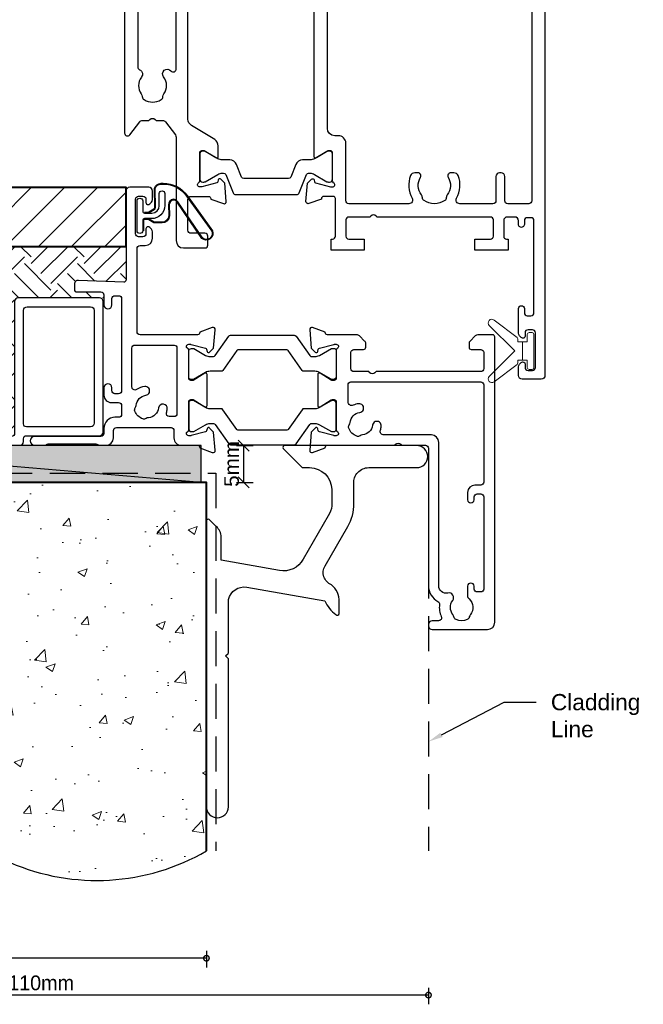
# Model space of a CAD drawing. Header units: millimetres. Extents: x -942 to 1452, y -105 to 165.
# Tile 4 of 12: x 58 to 142, y -105 to 29. Entities that reach past the tile are written whole.
import ezdxf
from ezdxf import colors
from ezdxf.entities.mleader import LeaderData, LeaderLine
from ezdxf.math import Vec2, Vec3

# ---------------------------------------------------------------- set-up
doc = ezdxf.new("R2010")
doc.units = ezdxf.units.MM
doc.linetypes.add('Hidden', pattern=[7.143800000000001, 4.762500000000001, -2.3813])
for name, color, linetype in [('EXTRUSION', 2, 'Continuous'), ('Gaskets', 3, 'Continuous'), ('polyamide', 6, 'Continuous')]:
    doc.layers.add(name, color=color, linetype=linetype)
doc.layers.add('Gray', color=8, linetype='Continuous', lineweight=5)
doc.layers.add('UNO-Dark Grey', color=7, linetype='Continuous', lineweight=13, true_color=0x44474e)
doc.layers.add('Viewport', color=7, linetype='Continuous', plot=False)
doc.styles.get("Standard").update_dxf_attribs({"font": 'arial.ttf'})
doc.styles.add('TW - Text', font='arial.ttf', dxfattribs={"height": 2})
doc.styles.add('UNO Text', font='NHaasGroteskTXPro-55Rg.ttf')
doc.dimstyles.new('TotalWindows', dxfattribs={"dimtxt": 2, "dimasz": 1.5, "dimexe": 1.25, "dimexo": 0.625, "dimtad": 1, "dimdec": 1, "dimzin": 9, "dimtxsty": 'TW - Text', "dimblk": 'OBLIQUE', "dimcen": 2.5, "dimadec": 0, "dimazin": 0, "dimtfac": 1, "dimtdec": 1, "dimtmove": 0, "dimatfit": 3, "dimfxl": 1, "dimfxlon": 1, "dimarcsym": 0})
doc.dimstyles.new('UNO', dxfattribs={"dimtxt": 2, "dimasz": 1.5, "dimexe": 1.25, "dimexo": 0.625, "dimtad": 1, "dimdec": 1, "dimzin": 9, "dimtxsty": 'UNO Text', "dimblk": 'DOTSMALL', "dimcen": 2.5, "dimclrd": 256, "dimclre": 256, "dimclrt": 256, "dimadec": 0, "dimazin": 0, "dimtfac": 1, "dimtdec": 1, "dimtmove": 0, "dimatfit": 3, "dimfxl": 1, "dimfxlon": 1, "dimarcsym": 0})

# ---------------------------------------------------------------- blocks, each defined once
blk = doc.blocks.new('BACKSEAL1.5')
at = {"layer": 'Gray'}
for points in [[(-0.3499999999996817, -2.899999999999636), (0.3000000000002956, -2.899999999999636), (0.3000000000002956, -1.649999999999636), (0.3000000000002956, -0.3999999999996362), (-0.3499999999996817, -0.3999999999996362), (-0.3499999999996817, -0.02345205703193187, 0.2334483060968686), (-0.4480211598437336, 0.1750484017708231), (-3.546042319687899, 2.547000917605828, 0.9365853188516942), (-4.203189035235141, 1.796082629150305), (-0.7499999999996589, -1.649999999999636), (-4.203189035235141, -5.096082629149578, 0.9365853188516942), (-3.546042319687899, -5.847000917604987), (-0.4480211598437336, -3.475048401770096, 0.2334483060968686), (-0.3499999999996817, -3.276547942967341)], [(1.600000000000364, 0.8500000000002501), (1.200000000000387, 0.8500000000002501, 0.4142135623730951), (0.9500000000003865, 0.6000000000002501), (0.9500000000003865, -0.3999999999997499), (0.3000000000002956, -0.3999999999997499), (0.3000000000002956, -1.64999999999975), (0.3000000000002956, -2.899999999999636), (0.9500000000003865, -2.89999999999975), (0.9500000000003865, -3.89999999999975, 0.4142135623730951), (1.200000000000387, -4.14999999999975), (1.600000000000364, -4.14999999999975, 0.4142135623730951), (1.850000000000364, -3.89999999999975), (1.850000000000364, -1.64999999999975), (1.850000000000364, 0.6000000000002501, 0.4142135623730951)]]:
    blk.add_lwpolyline(points, format="xyb", close=True, dxfattribs=at)
blk = doc.blocks.new('521000')
at = {"layer": 'EXTRUSION'}
for points in [[(50.99996580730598, 28.79969306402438), (51.4993971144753, 28.79969224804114, -0.4142135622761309), (52.9993971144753, 27.29969224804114), (52.99996504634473, 26.59985910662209, 0.4142141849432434), (53.39996504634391, 26.19985825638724), (62.4074105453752, 26.19988421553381, -0.9863639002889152), (62.4074105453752, 24.99988421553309), (61.00311692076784, 24.9998102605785, -0.1989123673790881), (60.79100609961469, 25.08691743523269), (60.7667444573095, 25.11117907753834, 0.1989123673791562), (60.55463363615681, 25.19981026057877), (54.07361076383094, 25.19981026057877, 0.1989123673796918), (53.86149994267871, 25.11117907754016), (53.83782914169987, 25.08750827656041, -0.1989616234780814), (53.62566146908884, 24.9998102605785), (52.6999616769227, 24.9998293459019, -0.4141502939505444), (51.69996420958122, 25.9998314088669), (51.6993969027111, 26.9997597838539, 0.41421365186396), (51.29939762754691, 27.39976063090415), (43.8994193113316, 27.39989498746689, 0.4142140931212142), (43.49941858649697, 26.99989498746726), (43.4999892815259, 25.9999203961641, -0.4142195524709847), (42.49996883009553, 24.99992039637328), (40.29995272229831, 24.99994902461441, 0.4141570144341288), (39.99995272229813, 24.70000693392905), (39.99995272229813, 24.63590002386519), (38.3025587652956, 24.01809914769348, -0.5486187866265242), (37.90109431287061, 24.32615365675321), (38.1175685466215, 26.80046547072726), (38.6585313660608, 27.34142829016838, -0.5773502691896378), (38.99313788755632, 27.25177074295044), (39.06730486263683, 26.97497582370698, 0.2679491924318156), (39.20872621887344, 26.83355446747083), (41.16180275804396, 26.31017127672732, 0.06554346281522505), (41.23944847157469, 26.29994902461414), (41.49995272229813, 26.29994902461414, 0.7672270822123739), (41.64995272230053, 26.859814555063, -0.2679491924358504), (41.49995272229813, 27.11962217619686), (41.49995272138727, 30.89994902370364, 0.4142135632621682), (41.19995272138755, 31.19994902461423), (40.89443317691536, 31.20000693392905), (39.30415464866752, 30.22929677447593, -0.5797019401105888), (38.99995272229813, 30.39657987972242), (38.99995272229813, 34.60333949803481, -0.5767659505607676), (39.30264860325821, 34.77153282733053), (40.89443317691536, 33.79991244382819), (41.19995272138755, 33.79997035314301, 0.4142135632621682), (41.49995272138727, 34.0999703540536), (41.49995272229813, 37.88029720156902, -0.2679491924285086), (41.6499527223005, 38.14010482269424, 0.7672270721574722), (41.49995272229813, 38.6999703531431), (41.23944847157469, 38.6999703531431, 0.06554346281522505), (41.16180275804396, 38.68974810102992), (39.20872621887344, 38.1663649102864, 0.2679491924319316), (39.06730486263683, 38.02494355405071), (38.99313788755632, 37.7481486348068, -0.5773502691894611), (38.6585313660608, 37.65849108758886), (38.1175685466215, 38.19945390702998), (37.90109431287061, 40.67376572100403, -0.5486187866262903), (38.3025587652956, 40.98182023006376), (39.99995272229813, 40.36401935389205), (39.99995272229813, 40.29991244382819, 0.4141570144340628), (40.29995272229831, 39.99997035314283), (48.10000237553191, 39.99981156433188, 0.4142173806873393), (48.50000759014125, 40.39981156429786), (48.50000759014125, 51.69981026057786, 0.414213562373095), (48.10000759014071, 52.09981026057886), (47.40002129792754, 52.09981026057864, -0.4141934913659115), (46.4000213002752, 53.09974173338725), (46.39996167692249, 53.96981026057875, -0.1999999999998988), (46.54848504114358, 54.31981026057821), (46.78848504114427, 54.55981026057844, -0.1999999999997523), (46.99848504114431, 54.64981026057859, -0.4100000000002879), (47.29996167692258, 54.34981026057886), (47.30001594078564, 53.69977686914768, 0.4141891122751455), (47.70001593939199, 53.29981026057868), (48.30000759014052, 53.29981026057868, 0.414213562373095), (48.70000759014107, 53.69981026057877), (48.70000759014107, 58.39981026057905, 0.414213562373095), (48.30000759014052, 58.79981026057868), (47.69999611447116, 58.79981026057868, 0.4141799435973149), (47.29999611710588, 58.39985617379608), (47.29996167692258, 58.09981026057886), (47.29996167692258, 57.94981026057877, -0.4100000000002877), (46.9999616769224, 57.64981026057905, -0.1999999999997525), (46.78996167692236, 57.73981026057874), (46.54996167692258, 57.97981026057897, -0.1999999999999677), (46.39996167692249, 58.32981026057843), (46.40000759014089, 59.4998102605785, -0.4100000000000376), (46.90000759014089, 59.9998102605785), (49.50000759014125, 59.9998102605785, -0.4100000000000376), (50.00000759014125, 59.4998102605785), (50.00001943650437, 47.4358157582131, 0.4251289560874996), (50.31115382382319, 47.13602245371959), (56.44758180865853, 47.36385811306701, -0.4453001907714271), (56.99996473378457, 46.86660965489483), (56.99996473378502, 46.09982825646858, -0.414213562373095), (56.69999473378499, 45.79985825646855), (53.3999694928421, 45.79985825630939, 0.4142795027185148), (52.99996950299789, 45.39976820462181), (53.0000482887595, 44.0498102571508, -1), (51.90004828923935, 44.0498102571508), (51.89997244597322, 44.89990400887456, 0.414129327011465), (51.50000084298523, 45.29981735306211), (50.99999483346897, 45.29985283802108, 0.4142343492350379), (50.59996644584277, 44.89985283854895), (50.59996646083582, 32.39985825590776, 0.4142135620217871), (50.99996646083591, 31.99985825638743), (51.4999475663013, 31.99985825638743, 0.4142049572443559), (51.89994756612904, 32.39984650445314), (51.89995931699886, 32.79981026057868, -0.9967050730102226), (52.99995623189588, 32.79981026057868), (52.99996167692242, 31.79981026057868, -0.4145659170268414), (51.99996167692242, 30.79981026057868), (50.99996644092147, 30.79981021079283, 0.4142135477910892), (50.59996646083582, 30.39981021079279), (50.59996646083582, 29.19969306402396, 0.4142130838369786)], [(21.49993229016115, 27.11965847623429, -0.2677688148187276), (21.34989144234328, 26.85990032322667, 0.7673597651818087), (21.49993229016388, 26.30008035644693), (21.76035484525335, 26.30008035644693, 0.06554346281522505), (21.83800055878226, 26.31030260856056), (23.79111794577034, 26.83364023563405, 0.267949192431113), (23.93253930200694, 26.97506159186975), (24.00670627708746, 27.25185651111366, -0.5773502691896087), (24.34131279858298, 27.3415140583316), (24.88227561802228, 26.80055123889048), (25.09874985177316, 24.32623942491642, -0.5486187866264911), (24.69728539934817, 24.01818491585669), (22.99989144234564, 24.63598579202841), (22.99989144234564, 24.70009270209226, 0.4140711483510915), (22.69993229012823, 25.0000432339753), (13.59993331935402, 24.99999376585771), (13.45348670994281, 25.14644037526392, 0.4142135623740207), (12.74637992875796, 25.14644037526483), (12.59993331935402, 24.99999376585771), (9.399937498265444, 24.99999376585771, 0.414213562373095), (8.999937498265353, 24.59999376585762), (8.999937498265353, 5.931190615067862, -0.2775031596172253), (7.713002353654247, 3.805594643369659, 0.3163975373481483), (7.500163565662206, 3.397604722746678, -0.1389890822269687), (7.262708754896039, 1.762071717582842, 0.5434416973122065), (7.627882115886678, 1.198828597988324), (8.499973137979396, 1.200009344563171, -0.4140810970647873), (8.999937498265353, 0.6999932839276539), (8.999937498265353, 0.4999995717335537, -0.4142135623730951), (8.499937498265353, -4.282664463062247e-07), (0.9999995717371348, -4.282664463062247e-07, -0.4142133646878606), (0, 0.9999993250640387), (-1.953684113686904e-05, 39.69999788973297, -0.4142138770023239), (0.2999806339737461, 39.9999980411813), (2.29287709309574, 39.99999690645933, -0.1989122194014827), (2.646430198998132, 39.85355029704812), (3.353536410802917, 39.14644408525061, -0.1989125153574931), (3.499983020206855, 38.79289040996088), (3.499982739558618, 38.29999621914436, -0.4142135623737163), (3.199982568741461, 37.99999638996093), (1.899982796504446, 37.99999713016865, 0.414213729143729), (1.499982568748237, 37.59999713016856), (1.499982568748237, 35.39999718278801, 0.4142135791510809), (1.899982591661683, 34.99999718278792), (16.0999731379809, 34.99999795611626), (16.24524967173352, 34.85354623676, 0.4142135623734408), (16.95235645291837, 34.85354623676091), (17.0999731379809, 34.99999801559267), (19.09994147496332, 34.99999820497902, 0.4142135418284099), (19.49994144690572, 35.39999820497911), (19.49994144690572, 37.59999821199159, 0.414213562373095), (19.09994144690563, 37.99999821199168), (17.79994144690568, 37.99999821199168, -0.414213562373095), (17.49994144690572, 38.29999821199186), (17.49994144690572, 38.78999821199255, -0.1999999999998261), (17.64994144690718, 39.14999821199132), (18.34994144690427, 39.84999821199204, -0.2000000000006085), (18.70994144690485, 39.99999821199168), (22.69997313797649, 39.99999821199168, 0.4140711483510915), (22.99993229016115, 40.29994874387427), (22.99993229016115, 40.36405565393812), (24.69732624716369, 40.98185653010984, -0.5486187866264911), (25.09879069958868, 40.67380202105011), (24.88231646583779, 38.19949020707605), (24.34135364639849, 37.65852738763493, -0.5773502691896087), (24.00674712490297, 37.74818493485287), (23.93258014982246, 38.02497985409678, 0.267949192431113), (23.79115879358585, 38.16640121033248), (21.83804140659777, 38.68973883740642, 0.06554346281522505), (21.76039569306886, 38.69996108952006), (21.4999731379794, 38.69996108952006, 0.7673597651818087), (21.34993229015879, 38.14014112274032, -0.2679491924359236), (21.49993229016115, 37.88033350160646), (21.4999731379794, 34.0999610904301, 0.4142135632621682), (21.79989144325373, 33.79996108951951), (22.01556524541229, 33.79996108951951, 0.1378721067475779), (22.17186813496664, 33.84389585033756), (23.69568951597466, 34.77404039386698, -0.5855240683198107), (23.9999731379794, 34.59999328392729), (23.9999731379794, 30.39999328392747, -0.5855240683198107), (23.69568951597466, 30.22586446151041), (22.17186813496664, 31.15600900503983, 0.1378721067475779), (22.01556524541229, 31.19994376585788), (21.79997313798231, 31.19994376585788, 0.4142135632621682), (21.4999731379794, 30.8999437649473)], [(2.699968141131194, 19.60000308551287, -0.4142024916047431), (3.699974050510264, 18.59999678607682), (3.700000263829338, 17.60023577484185, -0.8893648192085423), (2.799962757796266, 17.60021948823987), (2.799951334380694, 18.00002079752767, 0.4142142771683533), (2.399937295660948, 18.40000773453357), (1.899946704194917, 18.39999018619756, 0.4142018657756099), (1.49996074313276, 17.9999921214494), (1.499900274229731, 5.499997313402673, 0.4142129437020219), (1.899897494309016, 5.099995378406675), (2.399897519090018, 5.099991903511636, 0.4142147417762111), (2.799900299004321, 5.499990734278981), (2.799901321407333, 5.899762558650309, -0.8893550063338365), (3.700002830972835, 5.899721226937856), (3.699942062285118, 4.607005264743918, -0.2191619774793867), (3.490010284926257, 4.151138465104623, 0.4035706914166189), (3.31623488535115, 2.030502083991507, -0.1230504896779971), (3.461218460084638, 1.723624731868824, 0.2391339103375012), (3.740711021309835, 1.367889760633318, 0.2211262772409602), (5.258600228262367, 1.36766197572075, 0.2391339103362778), (5.538199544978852, 1.723313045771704, -0.1230504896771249), (5.683275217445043, 2.030146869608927, 0.3474484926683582), (5.715507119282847, 3.932228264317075, -0.70207425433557), (6.376875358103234, 4.960616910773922, 0.4817454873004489), (7.599937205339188, 5.93542111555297), (7.599938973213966, 25.39999328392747, -0.4141555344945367), (8.59997313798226, 26.39999328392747), (15.03832390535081, 26.39999328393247, 0.5130030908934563), (15.51211936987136, 27.05973638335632, -0.04843253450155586), (15.39269268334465, 27.57350133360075, -1.000832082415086), (16.5823152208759, 27.73097583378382, 0.3482709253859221), (17.94754509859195, 26.4100114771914, -0.1230504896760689), (18.26709336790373, 26.29563119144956, 0.2391339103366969), (18.71628322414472, 26.24185448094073, 0.2214280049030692), (19.78973803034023, 27.31499731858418, 0.2391339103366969), (19.73596131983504, 27.7641871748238, -0.1230504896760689), (19.62158103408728, 28.0837354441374, 0.3482709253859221), (18.30061667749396, 29.44896532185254, -1.000832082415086), (18.45809117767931, 30.63858785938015, -0.07079311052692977), (19.19856263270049, 30.43129574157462, 0.5414773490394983), (19.89997313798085, 30.88899306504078), (19.89997313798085, 33.19999819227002, 0.4142135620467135), (19.49997313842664, 33.59999819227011), (1.89998256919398, 33.59999821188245, 0.4142135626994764), (1.499982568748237, 33.19999821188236), (1.499986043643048, 20.00004154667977, 0.414213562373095), (1.899986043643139, 19.60004154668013)]]:
    blk.add_lwpolyline(points, format="xyb", close=True, dxfattribs=at)
blk.add_lwpolyline([(48.58320734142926, 32.56636753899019, 0.5931695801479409), (49.19934570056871, 32.90289813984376), (49.1999628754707, 38.19959839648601, 0.4142232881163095), (48.79994965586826, 38.59959845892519), (43.48090688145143, 38.59947625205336, 0.4003301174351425), (43.09995272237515, 38.19992993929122), (43.09938202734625, 29.29984848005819, 0.4142135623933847), (43.49938202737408, 28.8998484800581), (44.13405449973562, 28.89980320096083, 0.5101190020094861), (44.51428280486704, 29.42409815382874, -0.04643812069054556), (44.40236462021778, 29.91726813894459, -0.9958684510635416), (45.5909144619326, 30.06786757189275, 0.3482709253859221), (46.95614433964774, 28.74690321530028, -0.1230504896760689), (47.27569260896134, 28.63252292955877, 0.2391339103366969), (47.72488246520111, 28.57874621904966, 0.2214280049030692), (48.79833727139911, 29.65188905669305, 0.2391339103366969), (48.74456056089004, 30.10107891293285, -0.1230504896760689), (48.63018027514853, 30.42062718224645, 0.3482709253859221), (47.30921591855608, 31.78585705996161, -1.000832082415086), (47.46669041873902, 32.97547959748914, -0.1102547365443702), (48.58320734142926, 32.56636753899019)], format="xyb", dxfattribs=at)
blk.add_lwpolyline([(21.50023211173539, 27.73284597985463), (21.50023211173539, 27.73284597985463)], close=True, dxfattribs=at)
at = {"layer": 'polyamide'}
for points in [[(21.8999322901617, 33.94014613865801), (22.10711196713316, 33.94014613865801, 0.1316524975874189), (22.20711196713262, 33.96694105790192), (23.78749672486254, 34.87937662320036, -0.131652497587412), (24.38749672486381, 35.0401461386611), (25.88489627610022, 35.0401461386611, 0.2446984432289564), (26.13064188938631, 35.16807320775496), (28.01195125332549, 37.85486142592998, -0.2446984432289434), (28.17578166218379, 37.94014613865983), (34.82408291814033, 37.94014613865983, -0.2446984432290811), (34.98791332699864, 37.85486142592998), (36.86922269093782, 35.16807320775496, 0.2446984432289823), (37.11496830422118, 35.0401461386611), (38.61236785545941, 35.0401461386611, -0.1316524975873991), (39.21236785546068, 34.87937662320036), (40.83916277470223, 33.94014613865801), (41.19993229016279, 33.94014613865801, 0.4142135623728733), (41.49993229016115, 34.24014613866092), (41.49993229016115, 37.7401461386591, 0.4142135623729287), (41.09993229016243, 38.14014613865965), (40.89275261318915, 38.14014613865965, 0.1316524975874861), (40.79275261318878, 38.11335121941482), (39.21236785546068, 37.20091565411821, -0.1316524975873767), (38.61236785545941, 37.04014613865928), (38.15610240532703, 37.04014613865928, -0.2446984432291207), (37.91035679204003, 37.16807320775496), (36.05890592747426, 39.81221906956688, 0.2446984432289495), (35.81316031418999, 39.94014613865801), (27.18670426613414, 39.94014613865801, 0.2446984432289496), (26.94095865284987, 39.81221906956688), (25.0895077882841, 37.16807320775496, -0.1034709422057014), (24.99993229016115, 37.08399990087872, -0.1377400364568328), (24.84376217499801, 37.04014613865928), (24.38749672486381, 37.04014613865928, -0.1316524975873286), (23.78749672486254, 37.20091565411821), (22.16070180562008, 38.14014613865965), (21.79993121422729, 38.14014613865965, 0.4149982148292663), (21.49993229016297, 37.83934267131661), (21.49993229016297, 34.34014613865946, 0.4142135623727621)], [(21.8999322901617, 31.05975830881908), (22.10711196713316, 31.05975830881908, -0.1316524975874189), (22.20711196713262, 31.03296338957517), (23.78749672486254, 30.12052782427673, 0.131652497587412), (24.38749672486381, 29.95975830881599), (25.88489627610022, 29.95975830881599, -0.2446984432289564), (26.13064188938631, 29.83183123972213), (28.01195125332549, 27.14504302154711, 0.2446984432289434), (28.17578166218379, 27.05975830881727), (34.82408291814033, 27.05975830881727, 0.2446984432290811), (34.98791332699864, 27.14504302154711), (36.86922269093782, 29.83183123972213, -0.2446984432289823), (37.11496830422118, 29.95975830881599), (38.61236785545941, 29.95975830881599, 0.1316524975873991), (39.21236785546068, 30.12052782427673), (40.83916277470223, 31.05975830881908), (41.19993229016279, 31.05975830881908, -0.4142135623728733), (41.49993229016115, 30.75975830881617), (41.49993229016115, 27.25975830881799, -0.4142135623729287), (41.09993229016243, 26.85975830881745), (40.89275261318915, 26.85975830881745, -0.1316524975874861), (40.79275261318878, 26.88655322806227), (39.21236785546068, 27.79898879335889, 0.1316524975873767), (38.61236785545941, 27.95975830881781), (38.15610240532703, 27.95975830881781, 0.2446984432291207), (37.91035679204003, 27.83183123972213), (36.05890592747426, 25.18768537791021, -0.2446984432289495), (35.81316031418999, 25.05975830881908), (27.18670426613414, 25.05975830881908, -0.2446984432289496), (26.94095865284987, 25.18768537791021), (25.0895077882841, 27.83183123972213, 0.1034709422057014), (24.99993229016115, 27.91590454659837, 0.1377400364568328), (24.84376217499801, 27.95975830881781), (24.38749672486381, 27.95975830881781, 0.1316524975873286), (23.78749672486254, 27.79898879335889), (22.16070180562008, 26.85975830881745), (21.79993121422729, 26.85975830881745, -0.4149982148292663), (21.49993229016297, 27.16056177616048), (21.49993229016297, 30.65975830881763, -0.4142135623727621)]]:
    blk.add_lwpolyline(points, format="xyb", close=True, dxfattribs=at)
blk = doc.blocks.new('QL48800')
at = {"layer": 'Gaskets', "color": 4}
for points in [[(-1.010526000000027, -0.5052630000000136), (-1.465262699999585, -0.5052630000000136, 0.1316524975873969), (-1.591578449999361, -0.5391092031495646), (-2.273683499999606, -0.9329227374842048, 0.2679491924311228), (-2.399999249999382, -1.151708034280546), (-2.366572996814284, -3.736473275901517, -0.3300818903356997), (-3.250783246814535, -4.420683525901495), (-3.541890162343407, -4.420683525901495, -0.2420836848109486), (-6.795684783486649, -2.747230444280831), (-10.20322992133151, 2.018395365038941, -0.8408469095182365), (-8.769395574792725, 3.050725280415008), (-5.444471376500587, -1.862180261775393, 0.2525707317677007), (-4.916598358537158, -2.147000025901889), (-4.916598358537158, -2.147000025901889, 0.3766473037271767), (-4.356046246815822, -1.515421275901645), (-4.389472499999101, -0.03323105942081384, -0.4142135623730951), (-3.389472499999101, 0.9667689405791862), (-2.399999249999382, 0.9667689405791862, -0.1316524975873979), (-2.273683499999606, 0.9329227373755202), (-1.591578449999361, 0.5391092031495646, 0.1316524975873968), (-1.465262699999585, 0.5052630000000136), (-1.010526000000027, 0.5052630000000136, 0.4142135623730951), (-0.8842102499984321, 0.6315787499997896), (-0.8842102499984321, 2.021052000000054)], [(-1.110525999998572, -0.4052630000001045), (-1.465262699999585, -0.4052630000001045, 0.1316524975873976), (-1.641578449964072, -0.4525066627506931), (-2.323683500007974, -0.8463201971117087, 0.2684814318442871), (-2.499998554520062, -1.152408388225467), (-2.466757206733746, -3.722875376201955, -0.3251018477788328), (-3.251858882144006, -4.320683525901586), (-3.541890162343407, -4.320683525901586, -0.2420836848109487), (-6.714339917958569, -2.689066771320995), (-10.11680532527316, 2.069454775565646, -0.8312257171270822), (-8.846376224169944, 2.986053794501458), (-5.527659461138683, -1.917679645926, 0.2545783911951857), (-4.910365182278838, -2.246973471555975, 0.3796123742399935), (-4.2560412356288, -1.514516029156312), (-4.289471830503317, -0.03213329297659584, -0.4138563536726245), (-3.389472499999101, 0.8667689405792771), (-2.399999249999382, 0.8667689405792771, -0.1316524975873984), (-2.323683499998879, 0.8463201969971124), (-1.641578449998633, 0.452506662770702, 0.1316524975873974), (-1.465262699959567, 0.4052630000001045), (-1.010526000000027, 0.4052630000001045, 0.4142135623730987), (-0.7842102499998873, 0.6315787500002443), (-0.7842102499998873, 1.921052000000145)]]:
    blk.add_lwpolyline(points, format="xyb", dxfattribs=at)
blk.add_lwpolyline([(0, 2.021052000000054), (0, -2.021052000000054, -0.9999999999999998), (-0.7578944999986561, -2.021052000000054), (-0.7578944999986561, -0.6315787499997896, 0.4142135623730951), (-1.010526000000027, -0.3789472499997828), (-2.003157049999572, -0.3789472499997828, 0.4142135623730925), (-3.003157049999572, -1.378947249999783), (-3.003157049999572, -3.021052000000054, -0.9999999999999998), (-3.761051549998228, -3.021052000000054), (-3.761051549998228, -1.421052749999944, -0.4142135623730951), (-1.961051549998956, 0.3789472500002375), (-1.010526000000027, 0.3789472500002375, 0.4142135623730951), (-0.7578944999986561, 0.6315787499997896), (-0.7578944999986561, 2.021052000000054, -0.9999999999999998)], format="xyb", close=True, dxfattribs=at)
blk = doc.blocks.new('522202')
at = {"layer": 'EXTRUSION'}
for points in [[(56.99941777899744, 147.7000173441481), (56.99941777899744, 33.39429822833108, -0.7178853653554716), (56.28124509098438, 33.15188094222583), (54.94652231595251, 34.90370458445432, 0.2340694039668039), (54.54880648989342, 35.1006829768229), (53.69162550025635, 35.10068303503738), (53.55290779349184, 35.23940074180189, 0.4142135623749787), (52.84580101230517, 35.23940074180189), (52.70708325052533, 35.10068298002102), (51.84990235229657, 35.10068298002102, 0.2340694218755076), (51.45218649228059, 34.90370458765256), (50.10286438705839, 33.13271932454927, 0.1642220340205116), (50.00058024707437, 32.82969772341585), (50.00058013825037, 18.80058969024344, -0.4142135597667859), (49.00058013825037, 17.80058969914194), (46.09943995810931, 17.80058969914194, -0.4142135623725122), (45.69943995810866, 18.20058969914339), (45.69943995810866, 19.4005896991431, -0.4142135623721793), (46.09943995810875, 19.80058969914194), (48.00057964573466, 19.80058969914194, 0.4142135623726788), (48.40057964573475, 20.20058969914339), (48.40057964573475, 24.39999999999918, 0.414213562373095), (48.00057964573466, 24.79999999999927), (45.5994399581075, 24.79999999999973, 0.4142135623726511), (45.29943995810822, 24.49999999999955), (45.29943995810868, 24.43589308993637), (43.60204600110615, 23.81809221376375, -0.5486187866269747), (43.20058154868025, 24.12614672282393), (43.41705578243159, 26.60045853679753), (43.95801860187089, 27.14142135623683, -0.5773502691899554), (44.2926251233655, 27.05176380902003), (44.36679209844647, 26.77496888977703, 0.2679491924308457), (44.50821345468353, 26.63354753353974), (46.49943995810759, 26.09999999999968), (46.79943995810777, 26.09999999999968, 0.7673269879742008), (46.94943995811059, 26.65980762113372, -0.267949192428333), (46.79943995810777, 26.9196152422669), (46.79943995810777, 30.72662085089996, 0.4142135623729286), (46.49943995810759, 31.0266208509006), (46.19392041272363, 31.02662085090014), (44.60364188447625, 30.05591069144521, -0.5855240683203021), (44.29943995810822, 30.22662085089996), (44.29943995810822, 31.65220408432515, -0.2614125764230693), (44.77843032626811, 32.5057548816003), (47.92046709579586, 34.42366231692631, 0.2614125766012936), (48.39945746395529, 35.27721311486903), (48.39945744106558, 117.5499997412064, 0.2614125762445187)], [(2.244949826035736e-08, 127.6999972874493), (2.013585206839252e-05, 0.5004799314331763, 0.4142135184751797), (0.5000201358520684, 0.0004800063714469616), (3.100044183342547, 0.0004800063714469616, 0.4142189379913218), (3.600044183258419, 0.5004891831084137), (3.600022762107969, 1.667633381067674, 0.1989123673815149), (3.453576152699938, 2.02118677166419), (3.212154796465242, 2.262608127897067, 0.6681947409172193), (2.700022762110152, 2.05047609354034), (2.700032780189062, 1.600488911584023, -0.4142200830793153), (2.300032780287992, 1.200480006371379), (1.700019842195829, 1.20048000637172, -0.4142131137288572), (1.300019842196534, 1.600479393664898), (1.300012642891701, 6.300479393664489, -0.4142140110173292), (1.700012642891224, 6.700480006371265), (2.300022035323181, 6.700480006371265, -0.4142295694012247), (2.700022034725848, 6.300458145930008), (2.699997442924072, 5.850480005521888, 0.6681786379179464), (3.212129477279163, 5.63834797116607), (3.453550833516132, 5.879769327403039, 0.1989123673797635), (3.59999744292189, 6.233322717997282), (3.5999428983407, 9.60047936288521, 0.8901997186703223), (2.799943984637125, 9.60047936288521), (2.799623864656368, 9.000248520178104, -0.4140693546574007), (2.399607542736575, 8.600461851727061), (1.89955770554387, 8.600478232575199, -0.4142116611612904), (1.499574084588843, 9.000492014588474), (1.500004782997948, 21.50049250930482, -0.4142118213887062), (1.900016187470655, 21.90047872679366), (2.400018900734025, 21.90046732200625, -0.414207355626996), (2.800007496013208, 21.50046439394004), (2.800003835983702, 21.00049943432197, 1.002882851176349), (3.599943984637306, 21.00047004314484), (3.599954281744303, 21.50052129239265, -0.4141894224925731), (4.099954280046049, 22.00048008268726), (5.100020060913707, 22.00048000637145, -0.414213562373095), (5.600020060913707, 21.50048000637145), (5.600020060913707, 19.40048000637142, -0.414213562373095), (5.200020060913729, 19.00048000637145), (5.000020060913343, 19.00048000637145), (5.000020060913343, 17.50048000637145), (9.500020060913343, 17.50048000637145), (9.500020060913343, 19.00048000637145), (7.40002006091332, 19.00048000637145, -0.414213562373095), (7.000020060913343, 19.40048000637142), (7.000020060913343, 21.6004700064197, -0.414213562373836), (7.400020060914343, 22.00047000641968), (22.75707769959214, 22.00047000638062), (22.89579540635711, 22.1391877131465, -0.4142135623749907), (23.60290218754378, 22.1391877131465), (23.74161989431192, 22.00047000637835), (26.60002006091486, 22.00047000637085, -0.4142135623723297), (27.00002006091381, 21.60047000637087), (27.00002006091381, 19.40047000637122, -0.414213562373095), (26.60002006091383, 19.00047000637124), (24.50002006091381, 19.00047000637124), (24.50002006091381, 17.50047000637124), (28.99994598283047, 17.50047004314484), (28.99994598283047, 19.00047004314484), (28.80002764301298, 19.00047004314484, -0.4142139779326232), (28.40002764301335, 19.40047061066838), (28.40003487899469, 24.500510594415, -0.4142131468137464), (28.70003487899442, 24.80051016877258), (30.00006013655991, 24.80051016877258, -0.4142135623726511), (30.30006013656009, 24.50051016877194), (30.30006013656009, 24.43640325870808), (31.99745409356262, 23.81860238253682, 0.5486187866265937), (32.39891854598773, 24.1266568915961), (32.18244431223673, 26.60096870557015), (31.64148149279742, 27.14193152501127, 0.577350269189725), (31.30687497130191, 27.05227397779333), (31.23270799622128, 26.77547905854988, -0.2679491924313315), (31.09128663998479, 26.63405770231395), (29.10006013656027, 26.10051016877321), (28.80006013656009, 26.10051016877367, -0.7673269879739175), (28.65006013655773, 26.66031778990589, 0.2679491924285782), (28.80006013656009, 26.92012541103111), (28.80006013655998, 30.70051016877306, -0.414213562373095), (29.10006013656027, 31.0005101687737), (29.40557968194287, 31.00051016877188), (30.99582813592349, 30.02981836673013, 0.5855240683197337), (31.30003006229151, 30.20052852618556), (31.30003006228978, 61.90047746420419, 0.4142135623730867)], [(1.800001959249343, 72.70047745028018), (1.800003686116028, 24.20047990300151, 0.4142132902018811), (2.200003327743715, 23.80047991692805), (5.050168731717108, 23.80047829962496, 0.4142137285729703), (5.450168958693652, 24.20047829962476), (5.450168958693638, 27.49999746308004, -0.414213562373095), (5.950168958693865, 27.99999746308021), (6.150168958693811, 27.99999746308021, -0.414213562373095), (6.650168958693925, 27.49999746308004), (6.650168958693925, 24.20047592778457, 0.414213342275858), (7.050168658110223, 23.80047592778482), (11.55869982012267, 23.80047253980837, 0.5782644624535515), (11.99102596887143, 24.55165844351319, -0.2336878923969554), (11.78389369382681, 27.62918255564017, -0.3035558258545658), (12.33839705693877, 27.99999731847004), (12.77153411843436, 27.99999741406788, -0.5788607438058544), (13.117035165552, 27.39843083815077, 0.2990101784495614), (13.24375247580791, 25.00841748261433, -0.1491801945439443), (13.37920451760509, 24.62291040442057, 0.2378238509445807), (13.59845703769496, 24.2297246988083, 0.306676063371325), (16.40158308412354, 24.2297246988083, 0.2378238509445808), (16.62083560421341, 24.62291040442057, -0.1491801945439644), (16.75628764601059, 25.00841748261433, 0.2990083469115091), (16.88300331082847, 27.39843175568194, -0.5788598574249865), (17.22850489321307, 27.99999741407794), (17.66163686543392, 27.99999743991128, -0.3035555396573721), (18.21614009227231, 27.62918341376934, -0.2336880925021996), (18.00901027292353, 24.55165219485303, 0.5782637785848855), (18.44133572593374, 23.80046648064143), (26.60001965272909, 23.80045815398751, 0.414213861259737), (27.00002006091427, 24.20045815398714), (27.00002006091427, 32.03047000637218, -0.414213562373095), (28.00002006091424, 33.03047000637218), (28.50003006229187, 33.03047000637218, 0.414213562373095), (29.50003006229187, 34.03047000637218), (29.50003006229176, 60.70047746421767, 0.4142135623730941)]]:
    blk.add_lwpolyline(points, format="xyb", dxfattribs=at)
blk.add_lwpolyline([(55.19938257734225, 53.50001709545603), (55.19935871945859, 42.34948679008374, -0.2995029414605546), (54.95762465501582, 41.98212952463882, 0.5027653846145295), (54.7167618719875, 40.96394025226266, -0.3309624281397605), (54.7315910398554, 38.69699231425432, 0.1439795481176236), (54.60122288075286, 38.33614961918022, -0.2457905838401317), (54.3522215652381, 37.92331029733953, -0.2800136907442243), (52.04648724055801, 37.92331029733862, -0.2457905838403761), (51.79748592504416, 38.33614961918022, 0.1439795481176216), (51.6671177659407, 38.6969923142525, -0.3364081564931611), (51.70823679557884, 41.0017663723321, 0.9799544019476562), (50.7035216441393, 41.82629939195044, -0.6967044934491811), (49.99953727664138, 42.08628443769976), (49.99940312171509, 53.50001389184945, -0.4142164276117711), (50.39940312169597, 53.90001780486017), (54.79938257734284, 53.90001780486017, -0.4142140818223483)], format="xyb", close=True, dxfattribs=at)
at = {"layer": 'polyamide'}
blk.add_lwpolyline([(29.35359964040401, 26.74215984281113), (29.20000980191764, 26.74215984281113, -0.4142135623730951), (28.80000980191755, 27.142159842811), (28.80000980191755, 30.54215984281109, -0.4142135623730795), (29.20000980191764, 30.94215984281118), (29.35359964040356, 30.94215984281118, -0.1316524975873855), (29.55359964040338, 30.88857000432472), (31.2607793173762, 29.90292935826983, 0.1316524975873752), (31.86077931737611, 29.74215984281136), (32.8679405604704, 29.74215984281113, -0.3057306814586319), (33.79512441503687, 29.11676643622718), (34.47671204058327, 27.4297778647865, 0.3057306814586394), (34.75486719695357, 27.24215984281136), (40.84515240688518, 27.24215984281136, 0.305730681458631), (41.12330756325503, 27.4297778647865), (41.80489518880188, 29.11676643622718, -0.3057306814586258), (42.73207904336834, 29.74215984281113), (43.73924028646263, 29.74215984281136, 0.1316524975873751), (44.33924028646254, 29.90292935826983), (46.04641996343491, 30.88857000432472, -0.131652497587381), (46.24641996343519, 30.94215984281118), (46.4000098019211, 30.94215984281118, -0.4142135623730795), (46.80000980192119, 30.54215984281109), (46.80000980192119, 27.142159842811, -0.4142135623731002), (46.4000098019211, 26.74215984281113), (46.24641996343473, 26.74215984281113, -0.1316524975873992), (46.04641996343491, 26.79574968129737), (44.33924028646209, 27.78139032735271, 0.1316524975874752), (43.73924028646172, 27.94215984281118), (43.56195973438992, 27.94215984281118, 0.3057306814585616), (43.28380457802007, 27.75454182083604), (42.28900125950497, 25.29231720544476, -0.3057306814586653), (41.91812771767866, 25.04215984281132), (41.91812771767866, 25.04215984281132), (33.68189188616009, 25.04215984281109, -0.3057306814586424), (33.31101834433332, 25.29231720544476), (32.31621502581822, 27.75454182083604, 0.3057306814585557), (32.03805986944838, 27.94215984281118), (31.86077931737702, 27.94215984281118, 0.1316524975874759), (31.26077931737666, 27.78139032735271), (29.55359964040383, 26.79574968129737, -0.1316524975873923)], format="xyb", close=True, dxfattribs=at)
blk = doc.blocks.new('_DotSmall')
at = {"color": 0, "linetype": 'ByBlock', "const_width": 0.5}
blk.add_lwpolyline([(-0.0625, 0, 1), (0.0625, 0, 1)], format="xyb", close=True, dxfattribs=at)
blk = doc.blocks.new('*D93')
at = {"lineweight": -2, "transparency": 16777216}
for p, q in [((-84.90054108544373, -63.5601880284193), (-84.90054108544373, -65.8101880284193)), ((-4.999923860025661, -63.56018802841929), (-4.999923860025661, -65.81018802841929)), ((-4.999923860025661, -64.56018802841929), (-84.90054108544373, -64.56018802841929))]:
    blk.add_line(p, q, dxfattribs=at)
at = {"layer": 'Defpoints', "color": 0, "transparency": 16777216}
for p in [(-84.90054108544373, 7.105427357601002e-15), (-4.99992386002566, -49.99999999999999), (-84.90054108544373, -64.56018802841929)]:
    blk.add_point(p, dxfattribs=at)
at = {"lineweight": -2, "transparency": 16777216, "xscale": 1.5, "yscale": 1.5, "zscale": 1.5, "rotation": 180}
blk.add_blockref('_DotSmall', (-84.90054108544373, -64.56018802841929), dxfattribs=at)
at = {"lineweight": -2, "transparency": 16777216, "xscale": 1.5, "yscale": 1.5, "zscale": 1.5}
blk.add_blockref('_DotSmall', (-4.999923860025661, -64.56018802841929), dxfattribs=at)
at = {"transparency": 16777216, "insert": (-44.9502324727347, -62.93384394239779), "char_height": 2, "attachment_point": 5, "style": 'UNO Text'}
blk.add_mtext('R2 =                 mm', dxfattribs=at)
blk = doc.blocks.new('WANZ')
at = {"layer": 'EXTRUSION'}
blk.add_lwpolyline([(1.500192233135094, 47.49987398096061, -0.9908853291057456), (1.482205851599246, 50.50126555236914), (19.36104587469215, 50.49987398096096, -0.640896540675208), (19.58929161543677, 50.08619635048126), (17.12081297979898, 47.61681188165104, -0.2134776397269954), (16.90548376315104, 47.49992728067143), (16.00886140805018, 47.49987398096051, 0.4106059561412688), (13.00066748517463, 44.54542242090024), (13.01147641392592, 42.32813971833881, 0.1235433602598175), (13.48329005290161, 40.94623094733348), (16.87683945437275, 35.06843096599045, 0.3290919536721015), (20.10384095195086, 33.55751137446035), (27.97845273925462, 34.94601789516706), (28.00032168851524, 35.01213476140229), (28.00129415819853, 38.08736155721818, -0.2044199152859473), (28.65940392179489, 39.51250960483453), (29.60634886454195, 40.45425555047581, -0.6174938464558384), (30.00032168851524, 40.24299991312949), (30.00032160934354, 1.499386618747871, -0.9902851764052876), (27.00059814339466, 1.471076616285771), (27.00032260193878, 21.46763572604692, -0.1950724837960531), (27.05724655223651, 21.6067792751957), (27.40031812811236, 21.95025527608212), (27.05724655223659, 22.29280326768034, -0.1863397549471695), (27.00046261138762, 22.42521007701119), (27.00032168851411, 29.61553972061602, 0.3904367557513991), (24.53539255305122, 31.29263365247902), (13.94038163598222, 29.42444736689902, -0.1205900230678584), (12.46469516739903, 27.56069413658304, -0.6837985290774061), (12.00032267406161, 27.69914842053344), (12.00032166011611, 29.29033013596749, -0.2507516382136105), (13.06081963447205, 31.60705414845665, 0.4560146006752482), (13.92290122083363, 34.18480206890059), (10.83581690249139, 39.53178895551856, -0.1365778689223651), (10.00032168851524, 42.6392754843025), (10.00032168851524, 45.31858039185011, 0.4421336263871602), (8.001360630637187, 47.4998737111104), (1.500702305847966, 47.49987389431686)], format="xyb", dxfattribs=at)
blk = doc.blocks.new('*D94')
at = {"lineweight": -2, "transparency": 16777216}
for p, q in [((-84.90054108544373, -68.5601880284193), (-84.90054108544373, -70.8101880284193)), ((25.09945891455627, -68.56018802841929), (25.09945891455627, -70.81018802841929)), ((25.09945891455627, -69.56018802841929), (-84.90054108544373, -69.56018802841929))]:
    blk.add_line(p, q, dxfattribs=at)
at = {"layer": 'Defpoints', "color": 0, "transparency": 16777216}
for p in [(-84.90054108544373, 7.105427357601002e-15), (25.09945891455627, -49.99999999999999), (-84.90054108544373, -69.56018802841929)]:
    blk.add_point(p, dxfattribs=at)
at = {"lineweight": -2, "transparency": 16777216, "xscale": 1.5, "yscale": 1.5, "zscale": 1.5, "rotation": 180}
blk.add_blockref('_DotSmall', (-84.90054108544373, -69.56018802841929), dxfattribs=at)
at = {"lineweight": -2, "transparency": 16777216, "xscale": 1.5, "yscale": 1.5, "zscale": 1.5}
blk.add_blockref('_DotSmall', (25.09945891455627, -69.56018802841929), dxfattribs=at)
at = {"transparency": 16777216, "insert": (-29.90054108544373, -67.91368265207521), "char_height": 2, "attachment_point": 5, "style": 'UNO Text'}
blk.add_mtext('R2=110mm', dxfattribs=at)
blk = doc.blocks.new('_Oblique')
at = {"color": 0, "linetype": 'ByBlock', "lineweight": -2}
blk.add_line((-0.5, -0.5), (0.5, 0.5), dxfattribs=at)
blk = doc.blocks.new('*D98')
at = {"color": 0, "lineweight": -2, "transparency": 16777216}
for p, q in [((-0.9340265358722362, 4.999999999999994), (1.315973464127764, 4.999999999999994)), ((0.06597346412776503, -5.268931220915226e-15), (0.06597346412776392, 4.999999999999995)), ((-0.934026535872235, -5.42974348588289e-15), (1.315973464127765, -5.067915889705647e-15))]:
    blk.add_line(p, q, dxfattribs=at)
at = {"layer": 'Defpoints', "color": 0, "transparency": 16777216}
for p in [(-6.001529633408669, 4.999999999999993), (0.06597346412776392, 4.999999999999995), (-5.00056186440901, -6.083692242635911e-15)]:
    blk.add_point(p, dxfattribs=at)
at = {"color": 0, "lineweight": -2, "transparency": 16777216, "xscale": 1.5, "yscale": 1.5, "zscale": 1.5}
for p, rotation in [((0.06597346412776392, 4.999999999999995), 90), ((0.06597346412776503, -5.268931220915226e-15), 270)]:
    blk.add_blockref('_Oblique', p, dxfattribs=dict(at, rotation=rotation))
at = {"color": 0, "transparency": 16777216, "insert": (-1.576079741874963, 2.499999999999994), "char_height": 2, "attachment_point": 5, "rotation": 90, "style": 'TW - Text'}
blk.add_mtext('5mm', dxfattribs=at)
blk = doc.blocks.new('421406')
at = {"layer": 'EXTRUSION'}
for points in [[(48.49953122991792, 0.2001879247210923), (48.35191454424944, 0.346639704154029, 0.4142135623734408), (47.64480776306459, 0.3466397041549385), (47.49953116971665, 0.2001879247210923), (37.96214299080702, 0.2001879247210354, 0.1989123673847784), (37.75001095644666, 0.11231995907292), (37.7253891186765, 0.08769812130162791, -0.199023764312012), (37.51322144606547, 0.0001879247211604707), (36.50117007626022, 0.0001879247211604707), (36.35355339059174, 0.1466397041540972, 0.4142135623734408), (35.64644660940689, 0.1466397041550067), (35.50117001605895, 0.0001879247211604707), (34.48677855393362, 0.0001879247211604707, -0.1987501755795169), (34.27461121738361, 0.08852335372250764), (34.25081461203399, 0.1123199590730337, 0.1989123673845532), (34.03868257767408, 0.2001879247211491), (24.50117007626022, 0.2001879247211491), (24.35355339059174, 0.3466397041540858, 0.4142135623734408), (23.64644660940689, 0.3466397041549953), (23.50117001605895, 0.2001879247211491), (13.77528556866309, 0.2001879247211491, 0.1989123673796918), (13.56317474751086, 0.1115567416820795), (13.53950394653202, 0.08788594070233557, -0.1989616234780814), (13.32733627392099, 0.0001879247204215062), (11.30089338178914, 0.001013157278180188, -0.4142075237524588), (10.80090369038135, 0.501013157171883), (10.80090369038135, 0.9002347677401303, 0.414213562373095), (10.40090369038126, 1.300234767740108), (0.5, 1.300234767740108, -0.414213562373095), (0, 1.800234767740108), (0, 19.50023476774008, -0.414213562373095), (0.5, 20.00023476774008), (11.49999999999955, 20.0002347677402, -0.414213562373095), (11.99999999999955, 19.5002347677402), (11.99999999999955, 1.600149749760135, 0.414214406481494), (12.40000115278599, 1.200149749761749), (59.40654281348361, 1.200261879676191, -0.9863639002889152), (59.40654281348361, 0.0002618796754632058), (58.0022491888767, 0.0001879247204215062, -0.1989123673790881), (57.79013836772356, 0.08729509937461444), (57.76587672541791, 0.1115567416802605, 0.1989123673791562), (57.55376590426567, 0.2001879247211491)], [(10.79999999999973, 2.900234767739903), (10.79999999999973, 18.30023476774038, 0.414213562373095), (10.29999999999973, 18.80023476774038), (1.699999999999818, 18.80023476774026, 0.414213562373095), (1.199999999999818, 18.30023476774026), (1.199999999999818, 3.000234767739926, 0.414213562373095), (1.699999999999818, 2.500234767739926), (10.39999999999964, 2.500234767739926, 0.414213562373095)]]:
    blk.add_lwpolyline(points, format="xyb", close=True, dxfattribs=at)
blk = doc.blocks.new('*U77')
at = {"lineweight": 5, "true_color": 0x636466}
h = blk.add_hatch(dxfattribs=at)
h.set_pattern_fill('ANSI31', color=251)
h.set_pattern_definition([(45, (-58.43700361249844, 36.17011203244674), (-2.245064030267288, 2.245064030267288), [])])
h.paths.add_polyline_path([(-121.4272432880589, 32.00000000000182), (-15.90054108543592, 31.99999999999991), (-15.90054108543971, 40.00000000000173), (-121.4272432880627, 40.00000000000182)])
at = {"lineweight": 5, "true_color": 0x939598}
h = blk.add_hatch(dxfattribs=at)
h.set_pattern_fill('AR-CONC', color=252, scale=0.07)
h.set_pattern_definition([(49.99999999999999, (-63.43692747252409, 36.87011203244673), (12.75292682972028, -1.115735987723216), [1.3335, -14.6685]), (355, (-63.43692747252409, 36.87011203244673), (-2.467039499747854, 13.37397916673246), [1.0668, -11.7348408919]), (100.4514447, (-62.37418698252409, 36.77713428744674), (10.28588729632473, 12.25824263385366), [1.133300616, -12.466317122]), (46.18420000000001, (-63.43692747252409, 40.42611203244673), (18.9755328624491, -2.942962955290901), [2.00025, -22.00275]), (96.63555760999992, (-61.8556344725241, 40.18086703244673), (16.61828938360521, 17.31982872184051), [1.6999516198, -18.6994925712]), (351.1841511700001, (-63.43692747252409, 40.42611203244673), (16.61828938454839, 17.31982872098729), [1.6001976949, -17.6021812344]), (21, (-61.6589274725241, 39.53711203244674), (10.61300738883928, -7.158563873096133), [1.3335, -14.6685]), (326.0000000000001, (-61.6589274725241, 39.53711203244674), (4.326141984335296, 12.89315762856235), [1.0668, -11.7348]), (71.45144499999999, (-60.7745101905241, 38.94056503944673), (14.93914934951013, 5.734593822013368), [1.133300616, -12.466295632]), (37.50000000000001, (-63.43692747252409, 36.87011203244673), (0.2162022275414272, 5.918852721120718), [0, -11.59256, 0, -11.9126, 0, -11.77925]), (7.499999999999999, (-63.43692747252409, 36.87011203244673), (4.677376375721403, 7.012640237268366), [0, -6.79196, 0, -11.32586, 0, -4.489450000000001]), (327.5, (-67.40186747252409, 36.87011203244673), (9.491341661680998, -0.4010120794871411), [0, -4.445, 0, -13.8684, 0, -18.4023]), (317.5, (-69.17986747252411, 36.87011203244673), (10.36904269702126, 1.779854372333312), [0, -5.7785, 0, -9.210040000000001, 0, -13.0683])])
edge = h.paths.add_edge_path()
edge.add_line((-5.000561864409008, -6.083692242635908e-15), (-84.90054108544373, 0))
edge.add_line((-84.90054108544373, 0), (-84.90054108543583, 32.00000000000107))
edge.add_line((-84.90054108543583, 32.00000000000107), (-121.4272432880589, 32.00000000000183))
edge.add_arc((-155.3154947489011, 10.4385287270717), 40.16603827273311, -23.88119389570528, 32.4666436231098, ccw=False)
edge.add_arc((-96.7909204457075, -12.51634861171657), 22.80199221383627, 162.9281443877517, 271.8323531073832)
edge.add_arc((-91.91476158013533, -154.701952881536), 119.4672716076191, 59.681586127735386, 91.98930540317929, ccw=False)
edge.add_arc((-19.86299346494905, -24.42796586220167), 29.57736977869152, 246.6052921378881, 300.1650962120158)
edge.add_line((-5.000561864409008, -50.00000000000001), (-5.000561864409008, -7.105427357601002e-15))
at = {"layer": 'EXTRUSION'}
blk.add_hatch(color=33, dxfattribs=at).paths.add_polyline_path([(-5.696079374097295, -2.308933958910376e-15), (-5.696079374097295, 4.999999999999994), (-65.356708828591, 5), (-65.356708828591, 2.220446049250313e-16)])
blk.add_line((-5.696079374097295, -2.308933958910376e-15), (-65.356708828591, 5), dxfattribs=at)
at = {"layer": 'EXTRUSION', "linetype": 'Hidden'}
blk.add_line((25.09945891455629, 3.286963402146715), (25.09945891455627, -49.99999999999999), dxfattribs=at)
at = {"layer": 'EXTRUSION', "lineweight": 40}
for points in [[(-121.4272432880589, 32.00000000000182), (-15.90054108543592, 31.99999999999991), (-15.90054108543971, 40.00000000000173), (-121.4272432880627, 40.00000000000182)], [(-4.99992386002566, -50.00000000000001), (-4.99992386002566, -6.083692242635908e-15), (-84.90054108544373, 7.105427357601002e-15), (-84.90054108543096, 32.00000000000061)]]:
    blk.add_lwpolyline(points, dxfattribs=at)
at = {"layer": 'EXTRUSION', "linetype": 'Hidden'}
blk.add_lwpolyline([(-83.36793835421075, 32.00000000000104), (-83.36793835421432, 1.25858287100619), (-3.700551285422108, 1.258582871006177), (-3.700551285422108, -49.99999999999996)], dxfattribs=at)
at = {"layer": 'EXTRUSION'}
blk.add_lwpolyline([(-5.696079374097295, -2.308933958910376e-15), (-5.696079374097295, 4.999999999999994), (-65.356708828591, 5), (-65.356708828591, 2.220446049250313e-16)], close=True, dxfattribs=at)
at = {"layer": 'Viewport'}
blk.add_lwpolyline([(-121.4272432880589, 32.00000000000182), (-15.90054108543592, 31.99999999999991), (-15.90054108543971, 40.00000000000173), (-121.4272432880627, 40.00000000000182)], close=True, dxfattribs=at)
blk.add_lwpolyline([(-5.000561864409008, -6.083692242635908e-15), (-84.90054108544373, 0), (-84.90054108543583, 32.00000000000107), (-121.4272432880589, 32.00000000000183, -0.2509406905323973), (-118.5881961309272, -5.822349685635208, 0.5145051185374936), (-96.06182346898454, -35.30668135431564, -0.1419102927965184), (-31.60707620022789, -51.57381865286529, 0.2380482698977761), (-5.000561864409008, -50.00000000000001)], format="xyb", close=True, dxfattribs=at)
at = {"xscale": -1}
blk.add_blockref('WANZ', (24.99975977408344, -45.50056976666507), dxfattribs=at)
dim = blk.add_linear_dim(base=(0.06597346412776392, 4.999999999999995), p1=(-5.000561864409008, -6.083692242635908e-15), p2=(-6.001529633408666, 4.999999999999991), angle=90, text='5mm', dimstyle='TotalWindows')
dim.commit()
dim.dimension.update_dxf_attribs({"geometry": '*D98', "text_midpoint": (0.06597346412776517, 2.499999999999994), "dimtype": 160})
dim = blk.add_linear_dim(base=(-84.90054108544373, -64.56018802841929), p1=(-4.99992386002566, -49.99999999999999), p2=(-84.90054108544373, 7.105427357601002e-15), text='R2 =                 mm', dimstyle='UNO')
dim.commit()
dim.dimension.update_dxf_attribs({"geometry": '*D93', "text_midpoint": (-44.9502324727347, -62.93384394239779)})
dim = blk.add_linear_dim(base=(-84.90054108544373, -69.56018802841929), p1=(25.09945891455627, -49.99999999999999), p2=(-84.90054108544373, 7.105427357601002e-15), dimstyle='UNO', override={"dimpost": 'R2=<>mm'})
dim.commit()
dim.dimension.update_dxf_attribs({"geometry": '*D94', "text_midpoint": (-29.90054108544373, -67.91368265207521)})

msp = doc.modelspace()

# ---------------------------------------------------------------- hatches: boundary and pattern name
at = {"true_color": 0x939598}
h = msp.add_hatch(dxfattribs=at)
h.set_pattern_fill('EARTH', color=252, scale=0.8, angle=45)
h.set_pattern_definition([(45, (449.9999999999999, 0), (0, 7.184204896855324), [5.08, -5.08]), (45, (448.6529615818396, 1.347038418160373), (0, 7.184204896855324), [5.08, -5.08]), (45, (447.3059231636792, 2.694076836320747), (0, 7.184204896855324), [5.08, -5.08]), (135, (447.3059231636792, 3.59210244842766), (-7.184204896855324, 0), [5.08, -5.08]), (135, (448.6529615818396, 4.939140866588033), (-7.184204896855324, 0), [5.08, -5.08]), (135, (449.9999999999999, 6.286179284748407), (-7.184204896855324, 0), [5.08, -5.08])])
edge = h.paths.add_edge_path()
edge.add_line((72.23624791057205, -2.170092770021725), (3.236386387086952, -2.170112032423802))
edge.add_line((3.236386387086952, -2.170112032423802), (3.236386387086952, -34.17011203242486))
edge.add_line((3.236386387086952, -34.17011203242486), (9.295294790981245, -34.17011203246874))
edge.add_arc((9.295294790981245, -31.6701120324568), 2.500000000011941, 270, 450)
edge.add_line((9.295294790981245, -29.17011203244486), (9.729762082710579, -29.13867352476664))
edge.add_arc((9.738000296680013, -28.53867352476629), 0.6000565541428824, 90.78664205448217, 269.2133579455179, ccw=False)
edge.add_line((9.729762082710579, -27.93867352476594), (56.73630374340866, -27.93878565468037))
edge.add_arc((56.73630489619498, -27.53878565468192), 0.4000000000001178, 269.9998348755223, 359.9999999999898)
edge.add_line((57.1363048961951, -27.53878565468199), (57.1363048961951, -9.638700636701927))
edge.add_arc((57.6363048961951, -9.638700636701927), 0.5, 90, 180, ccw=False)
edge.add_line((57.6363048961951, -9.138700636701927), (69.23631829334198, -9.138700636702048))
edge.add_line((69.23631829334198, -9.138700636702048), (69.23637801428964, -8.73966902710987))
edge.add_arc((68.8363780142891, -8.73966902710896), 0.4000000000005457, 359.9999999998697, 449.9999999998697)
edge.add_line((68.83637801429, -8.339669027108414), (65.63637801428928, -8.339669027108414))
edge.add_arc((65.63637801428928, -7.939669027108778), 0.3999999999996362, 180, 270, ccw=False)
edge.add_line((65.23637801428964, -7.939669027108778), (65.23637801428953, -7.272591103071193))
edge.add_arc((65.73562699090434, -7.271913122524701), 0.4992494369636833, 84.22560914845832, 180.0778076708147, ccw=False)
edge.add_line((65.7858572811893, -6.77519698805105), (71.92512833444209, -7.002914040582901))
edge.add_arc((71.93626272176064, -6.703120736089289), 0.3000000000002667, 267.8730001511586, 359.9999999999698)
edge.add_line((72.23626272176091, -6.703120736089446), (72.23624791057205, -2.170092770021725))

# ---------------------------------------------------------------- block references
at = {"xscale": -1}
for name, p in [('522202', (129.0362991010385, -20.16846176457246)), ('521000', (122.2362821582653, -54.13893649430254)), ('421406', (69.13630489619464, -29.13893540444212))]:
    msp.add_blockref(name, p, dxfattribs=at)
msp.add_blockref('*U77', (88.13692747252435, -34.17011203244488))
at = {"rotation": 180}
msp.add_blockref('QL48800', (73.7406313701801, 1.990555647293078), dxfattribs=at)
at = {"layer": 'Gaskets'}
msp.add_blockref('BACKSEAL1.5', (125.6906339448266, -14.68860671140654), dxfattribs=at)

# ---------------------------------------------------------------- leaders
at = {"layer": 'UNO-Dark Grey'}
ml = msp.add_multileader_mtext('Standard', dxfattribs=at)
ml.set_content('Cladding \\PLine', color=256)
ml.set_leader_properties()
ml.build(insert=Vec2(0, 0))
ml.multileader.update_dxf_attribs({"arrow_head_size": 2})
ctx = ml.context
ctx.base_point, ctx.char_height, ctx.arrow_head_size, ctx.plane_origin = Vec3(127.8337714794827, -64.00065765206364), 2.2, 2, Vec3(101.7831235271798, -53.8819886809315)
notes = []
notes.append((ctx, [(0, (1, 1, 0), (123.4941016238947, -64.00065765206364), (1, 0), 4.339669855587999, [(0, [(113.2363863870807, -69.35094416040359)], 0, [])])]))
ctx.mtext.insert, ctx.mtext.flow_direction = Vec3(129.8337714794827, -62.88264946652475), 5
for ctx, leaders in notes:
    for number, flags, end, landing, length, lines in leaders:
        leader = LeaderData()
        leader.index, (leader.has_last_leader_line, leader.has_dogleg_vector, leader.attachment_direction) = number, flags
        leader.last_leader_point, leader.dogleg_vector, leader.dogleg_length = Vec3(end), Vec3(landing), length
        for number, points, colour, breaks in lines:
            line = LeaderLine()
            line.index, line.vertices, line.color, line.breaks = number, Vec3.list(points), colors.encode_raw_color(colour), breaks
            leader.lines.append(line)
        ctx.leaders.append(leader)

doc.saveas('drawing.dxf')
